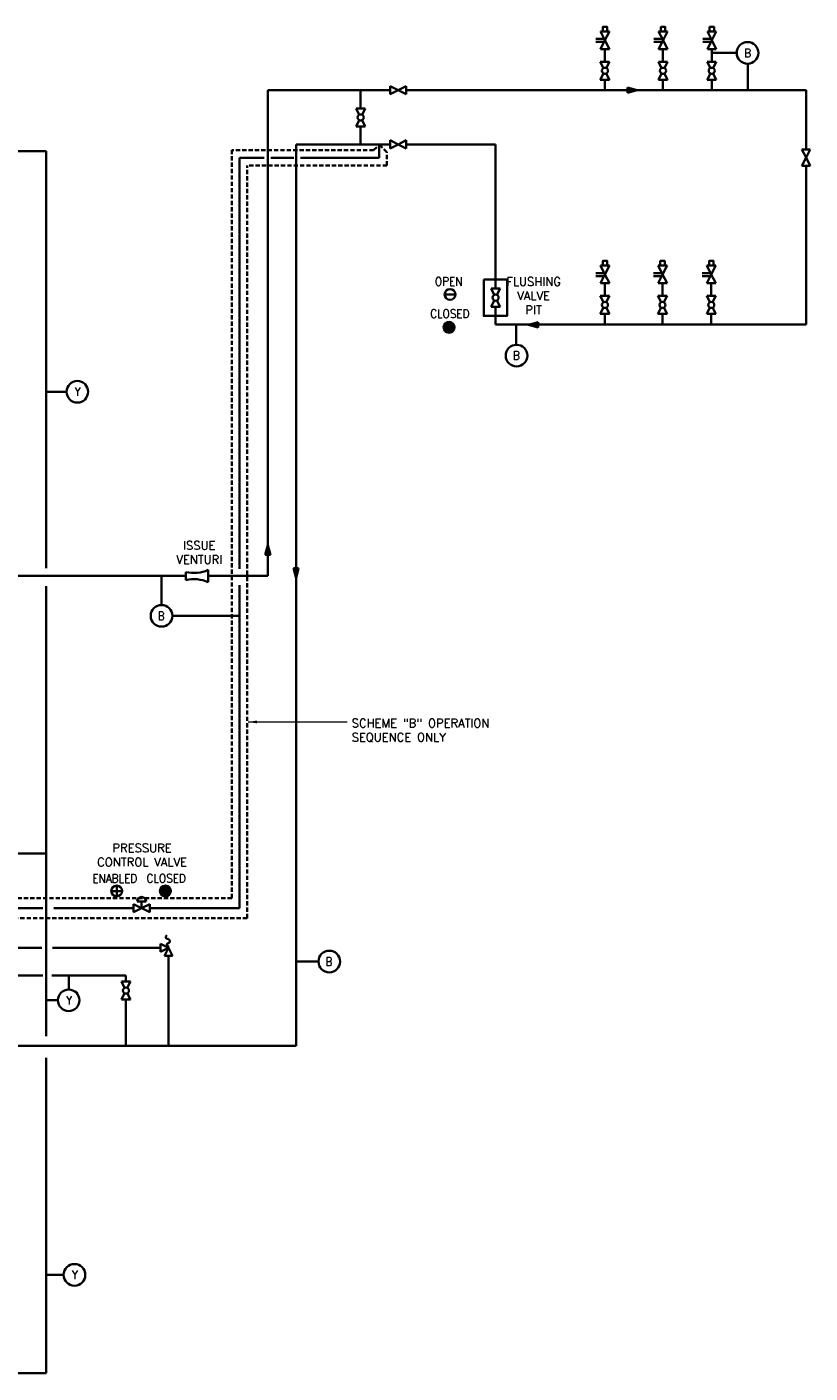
# Model space of a CAD drawing. Extents: x -237 to 1420, y -1092 to -22.
# Tile 3 of 3: x 866 to 1420, y -975 to -22. Entities that reach past the tile are written whole.
import ezdxf
from ezdxf.enums import TextEntityAlignment as Align

# ---------------------------------------------------------------- set-up
doc = ezdxf.new("R2010")
doc.units = 0
doc.header["$MEASUREMENT"] = 0
doc.linetypes.add('( Hidden )', pattern=[4.5, 3, -1.5])
doc.layers.add('E-Anno-Text', color=53, linetype='Continuous', lineweight=25)
doc.layers.add('E-Diag-Grph', color=3, linetype='Continuous', lineweight=35)
doc.styles.add('NOTES', font='romans.shx')

# ---------------------------------------------------------------- blocks, each defined once
blk = doc.blocks.new('PGTVO')
for p, q in [((-0.140625, 0.070375), (-0.140625, -0.07025)), ((0, 0), (-0.140625, 0.070375)), ((0, 0), (-0.140625, -0.07025)), ((0, 0), (0.140625, 0.070375)), ((0, 0), (0.140625, -0.07025)), ((0.140625, 0.070375), (0.140625, -0.07025))]:
    blk.add_line(p, q)
blk = doc.blocks.new('PGLVO')
for p, q in [((-0.158, -0.079), (-0.158, 0.079)), ((-0.047, 0.024), (-0.158, 0.079)), ((0.158, 0.079), (0.047, 0.024)), ((0.158, -0.079), (0.158, 0.079)), ((-0.047, -0.024), (-0.158, -0.079)), ((0.158, -0.079), (0.047, -0.024))]:
    blk.add_line(p, q)
blk.add_circle((0, 0), 0.0527)
blk = doc.blocks.new('PRLF1')
for p, q in [((-0.141, 0.07), (-0.141, -0.07)), ((0, 0), (-0.141, 0.07)), ((0, 0), (-0.141, -0.07)), ((0, 0), (-0.07, -0.141)), ((0, 0), (0.07, -0.141)), ((-0.07, -0.141), (0.07, -0.141))]:
    blk.add_line(p, q)
blk.add_open_spline([(0, 0), (-0.003, 0.011), (-0.005, 0.021), (-0.008, 0.032), (-0.009, 0.038), (-0.021, 0.038), (-0.024, 0.044), (-0.028, 0.05), (-0.029, 0.058), (-0.026, 0.064), (-0.021, 0.071), (-0.014, 0.078), (-0.007, 0.083), (0, 0.088), (0.009, 0.085), (0.016, 0.092), (0.022, 0.1), (0.025, 0.108), (0.025, 0.116), (0.024, 0.122), (0.022, 0.129), (0.018, 0.135), (0.01, 0.145), (0.002, 0.149), (-0.007, 0.154), (-0.015, 0.157), (-0.024, 0.152), (-0.032, 0.159), (-0.041, 0.167), (-0.048, 0.177), (-0.047, 0.186), (-0.046, 0.191), (-0.043, 0.197), (-0.04, 0.202), (-0.036, 0.208), (-0.032, 0.213), (-0.028, 0.219)], degree=3, knots=[0, 0, 0, 0, 0.110009, 0.110009, 0.110009, 0.181277, 0.181277, 0.181277, 0.246992, 0.246992, 0.246992, 0.340558, 0.340558, 0.340558, 0.421498, 0.421498, 0.421498, 0.507781, 0.507781, 0.507781, 0.578384, 0.578384, 0.578384, 0.68119, 0.68119, 0.68119, 0.767432, 0.767432, 0.767432, 0.870899, 0.870899, 0.870899, 0.928593, 0.928593, 0.928593, 1, 1, 1, 1])
blk = doc.blocks.new('SARROW')
blk.add_hatch(color=256).paths.add_polyline_path([(-0.169, -0.046), (-0.169, 0.045), (0, 0)])
for p, q in [((0, 0), (-0.169, 0.045)), ((-0.169, 0.045), (-0.169, -0.046)), ((-0.169, -0.046), (0, 0))]:
    blk.add_line(p, q)
blk = doc.blocks.new('PHCV')
for p, q in [((-0.15475, 0.077375), (-0.15475, -0.07725)), ((0, 0), (-0.15475, 0.077375)), ((0, 0), (-0.15475, -0.07725)), ((-0.0285, 0.15775), (-0.0285, 0.014125)), ((0, 0), (0.154625, 0.077375)), ((0, 0), (0.154625, -0.07725)), ((0.023, 0.15775), (0.023, 0.0115)), ((0.154625, 0.077375), (0.154625, -0.07725))]:
    blk.add_line(p, q)
at = {"flags": 128}
blk.add_lwpolyline([(0.154625, 0.0385), (0.232, 0.0385), (0.232, -0.03875), (0.154625, -0.03875)], dxfattribs=at)

msp = doc.modelspace()

# ---------------------------------------------------------------- hatches: boundary and pattern name
at = {"layer": 'E-Diag-Grph'}
for points in [[(1168.56, -235.01, 1), (1160.9, -235.01, 1)], [(967.89, -633.89, 1), (960.23, -633.89, 1)]]:
    msp.add_hatch(color=256, dxfattribs=at).paths.add_polyline_path(points, flags=16)

# ---------------------------------------------------------------- linework, layer by layer
at = {"layer": 'E-Anno-Text', "lineweight": 18}
msp.add_line((1022.68, -514.25), (1092.66, -514.25), dxfattribs=at)
msp.add_solid([(1028.77, -515.27), (1022.68, -514.25), (1028.77, -513.24)], dxfattribs=at)
at = {"layer": 'E-Diag-Grph'}
for p, q in [((1274.97, -47.06), (1274.97, -38.24)), ((1316.09, -47.06), (1316.09, -38.24)), ((1350.59, -47.06), (1350.59, -38.24)), ((1351.5, -40.75), (1368.02, -40.75)), ((1376.05, -67.19), (1376.05, -48.91)), ((1274.97, -67.49), (1274.97, -59.97)), ((1316.09, -67.49), (1316.09, -59.97)), ((1350.59, -67.49), (1350.59, -59.97)), ((1036.56, -410.97), (1036.56, -67.27)), ((1036.56, -67.27), (1122.98, -67.27)), ((1102.15, -67.27), (1102.15, -80.08)), ((1134.45, -67.27), (1417.27, -67.27)), ((1417.27, -109.2), (1417.27, -67.27)), ((1102.15, -92.99), (1102.15, -105.64)), ((879.64, -110.49), (541.78, -110.49)), ((879.64, -110.49), (879.64, -405.37)), ((1056.64, -743.4), (1056.64, -105.64)), ((1056.64, -105.64), (1122.98, -105.64)), ((1115.37, -105.63), (1115.37, -115.06)), ((1134.45, -105.64), (1197.67, -105.64)), ((1197.67, -207.31), (1197.67, -105.64)), ((1016.47, -405.8), (1016.47, -115.06)), ((1016.47, -115.06), (1033.83, -115.06)), ((1038.67, -115.06), (1054.89, -115.06)), ((1059.73, -115.06), (1115.37, -115.06)), ((1417.27, -233.12), (1417.27, -120.67)), ((1274.97, -212.68), (1274.97, -203.87)), ((1315.72, -212.68), (1315.72, -203.87)), ((1350.22, -212.68), (1350.22, -203.87)), ((1161.61, -211.78), (1169.27, -211.78)), ((1197.67, -233.12), (1197.67, -220.47)), ((1274.97, -233.12), (1274.97, -225.59)), ((1315.72, -233.12), (1315.72, -225.59)), ((1350.22, -233.12), (1350.22, -225.59)), ((1197.67, -233.12), (1417.27, -233.12)), ((1212.27, -233), (1212.27, -247.27)), ((879.64, -280.6), (894.12, -280.6)), ((978.57, -413.9), (978.57, -408.17)), ((994.38, -415.34), (994.38, -406.73)), ((309.5, -410.97), (978.48, -410.97)), ((879.64, -418.15), (879.64, -736.55)), ((961.39, -410.97), (961.39, -431.52)), ((994.38, -410.97), (1036.56, -410.97)), ((1016.47, -646.03), (1016.47, -417.39)), ((1016.47, -439.18), (969.05, -439.18)), ((297, -607.23), (879.64, -607.23)), ((925.82, -633.89), (933.48, -633.89)), ((929.65, -630.06), (929.65, -637.71)), ((641.18, -646.03), (877.26, -646.03)), ((885.25, -646.03), (941.53, -646.03)), ((941.53, -648.83), (941.53, -643.09)), ((953, -648.83), (941.53, -643.09)), ((947.26, -645.95), (941.53, -648.83)), ((950.44, -641.29), (944.09, -641.29)), ((947.26, -645.95), (947.26, -641.29)), ((947.26, -645.95), (953, -643.09)), ((953, -648.83), (953, -643.09)), ((953, -646.03), (1016.47, -646.03)), ((647.06, -674.07), (876.69, -674.07)), ((884.1, -674.07), (960.51, -674.07)), ((966.25, -679.8), (966.25, -743.4)), ((1056.64, -683.8), (1072.36, -683.8)), ((647.64, -693.56), (877.26, -693.56)), ((883.74, -693.56), (936.11, -693.56)), ((895.65, -693.56), (895.65, -703.57)), ((936.11, -693.56), (936.11, -697.86)), ((879.64, -711.23), (888, -711.23)), ((936.11, -710.77), (936.11, -743.4)), ((804.84, -743.4), (1056.64, -743.4)), ((879.64, -751.83), (879.64, -975)), ((879.75, -905.5), (892.1, -905.5)), ((519.92, -975), (879.64, -975))]:
    msp.add_line(p, q, dxfattribs=at)
at = {"layer": 'E-Diag-Grph', "linetype": '( Hidden )'}
for p, q in [((1010.99, -638.98), (1010.99, -109.58)), ((1111.41, -109.58), (1010.99, -109.58)), ((1111.41, -109.58), (1115.37, -105.63)), ((1120.84, -111.1), (1115.37, -105.63)), ((1120.84, -120.54), (1120.84, -111.1)), ((1021.94, -653.09), (1021.94, -120.54)), ((1120.84, -120.54), (1021.94, -120.54)), ((1010.99, -638.98), (634.13, -638.98)), ((1021.94, -653.09), (648.23, -653.09))]:
    msp.add_line(p, q, dxfattribs=at)
at = {"layer": 'E-Diag-Grph'}
for centre, radius in [((1375.92, -40.87), 7.66), ((1165.44, -211.78), 3.83), ((1164.73, -235.01), 3.83), ((1212.52, -255.06), 7.66), ((901.78, -280.6), 7.66), ((961.39, -439.18), 7.66), ((929.65, -633.89), 3.83), ((964.06, -633.89), 3.83), ((1080.02, -683.8), 7.66), ((895.65, -711.23), 7.66), ((899.76, -905.5), 7.66)]:
    msp.add_circle(centre, radius, dxfattribs=at)
for centre, radius, start, end in [((984.28, -383.24), 25.57, 257.13299, 293.25983), ((984.28, -438.81), 25.57, 66.74017, 102.86701), ((947.26, -641.29), 3.17, 0, 180)]:
    msp.add_arc(centre, radius, start, end, dxfattribs=at)
msp.add_3dface([(1189.26, -201.16), (1205.78, -201.16), (1205.78, -226.91), (1189.26, -226.91)], dxfattribs=at)

# ---------------------------------------------------------------- block references
at = {"layer": 'E-Diag-Grph', "xscale": 40.79999813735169}
for name, p, yscale, rotation in [('PHCV', (1275.03, -31.93), 40.79999813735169, 90), ('PHCV', (1316.15, -31.93), 40.79999813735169, 90), ('PHCV', (1350.65, -31.93), 40.79999813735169, 90), ('PGLVO', (1274.97, -53.51), 40.79999813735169, 90), ('PGLVO', (1316.09, -53.51), 40.79999813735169, 90), ('PGLVO', (1350.59, -53.51), 40.79999813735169, 90), ('PGLVO', (1102.22, -86.53), 40.79999813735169, 90), ('PGTVO', (1417.27, -114.94), -40.79999813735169, 90), ('PHCV', (1275.03, -197.55), 40.79999813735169, 90), ('PHCV', (1315.78, -197.55), 40.79999813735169, 90), ('PHCV', (1350.28, -197.55), 40.79999813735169, 90), ('PGLVO', (1197.67, -214.02), 40.79999813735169, 270), ('PGLVO', (1274.97, -219.14), 40.79999813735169, 90), ('PGLVO', (1315.72, -219.14), 40.79999813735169, 90), ('PGLVO', (1350.22, -219.14), 40.79999813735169, 90), ('SARROW', (1220.92, -233.2), 40.79999813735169, 180), ('SARROW', (1036.56, -389.19), 40.79999813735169, 90), ('SARROW', (1056.51, -412.42), 40.79999813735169, 270), ('PGLVO', (936.13, -704.32), 40.79999813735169, 270)]:
    msp.add_blockref(name, p, dxfattribs=dict(at, yscale=yscale, rotation=rotation))
for name, p, yscale in [('PGTVO', (1128.72, -67.25), -40.79999813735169), ('SARROW', (1297.93, -67.17), 40.79999813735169), ('PGTVO', (1128.72, -105.57), -40.79999813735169), ('PRLF1', (966.25, -674.07), 40.79999813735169)]:
    msp.add_blockref(name, p, dxfattribs=dict(at, yscale=yscale))

# ---------------------------------------------------------------- texts
at = {"layer": 'E-Anno-Text', "style": 'NOTES', "width": 0.9}
for s, p in [('B', (1376.01, -40.87)), ('B', (1212.35, -254.93)), ('Y', (902, -280.6)), ('B', (961.1, -439.18)), ('B', (1079.72, -683.8)), ('Y', (895.88, -711.23)), ('Y', (899.98, -905.5))]:
    msp.add_text(s, height=6, dxfattribs=at).set_placement(p, align=Align.MIDDLE_CENTER)
for s, p in [('OPEN', (1154.79, -205.57)), ('ENABLED', (912.42, -628))]:
    msp.add_text(s, height=6, dxfattribs=at).set_placement(p)
for p in [(1165.28, -228.38), (964.61, -627.9)]:
    msp.add_text('CLOSED', height=6, dxfattribs=at).set_placement(p, align=Align.CENTER)
at = {"layer": 'E-Anno-Text', "char_height": 6, "style": 'NOTES'}
for s, insert, width, attachment_point in [('FLUSHING VALVE PIT', (1224.57, -199.65), 31.1143, 2), ('ISSUE VENTURI', (988.04, -386.34), 31.1143, 2), ('SCHEME "B" OPERATION\\PSEQUENCE ONLY', (1095.83, -512.11), 186.528, 1), ('PRESSURE CONTROL VALVE', (947.57, -600.4), 87.1148, 2)]:
    msp.add_mtext(s, dxfattribs=dict(at, insert=insert, width=width, attachment_point=attachment_point))

doc.saveas('drawing.dxf')
